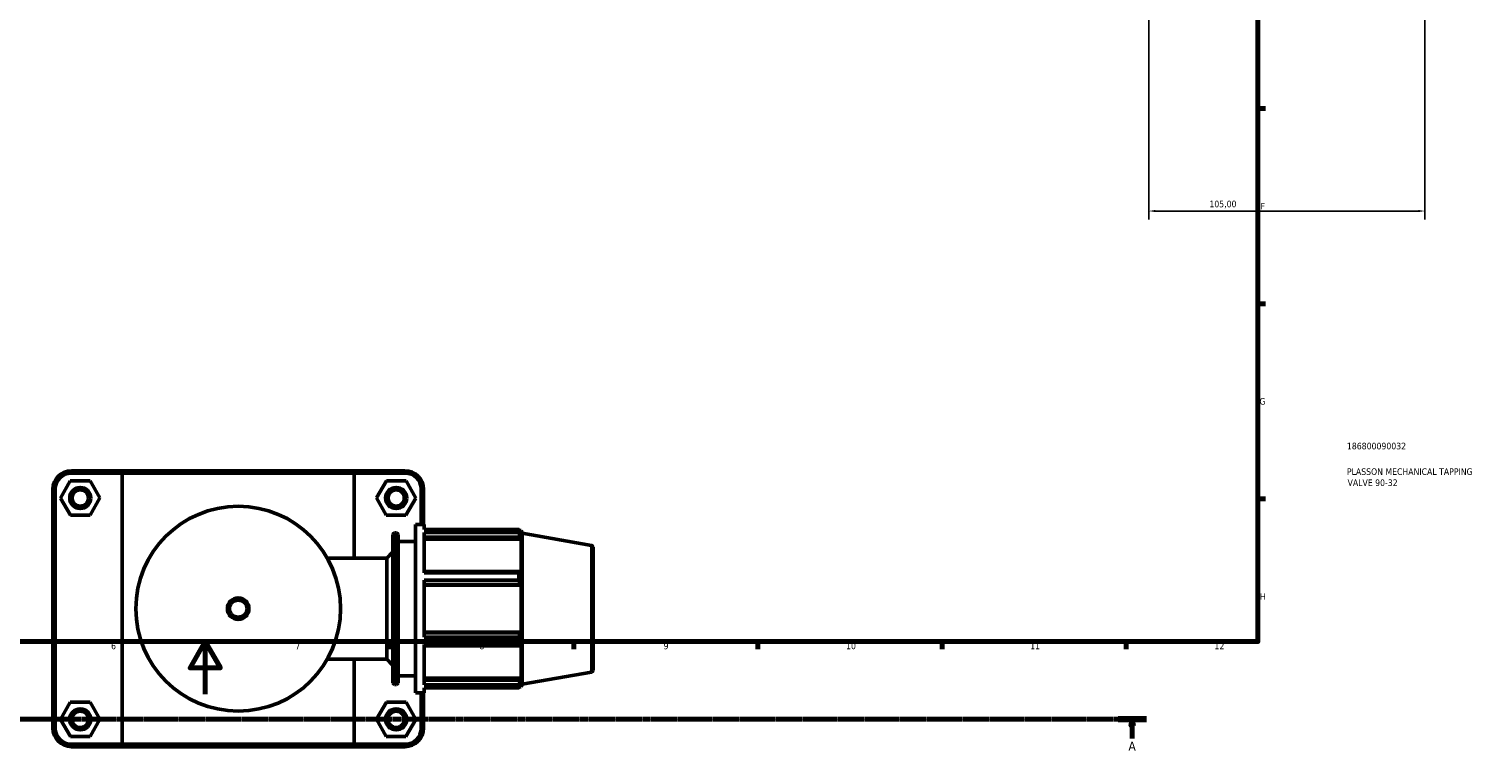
# Model space of a CAD drawing. Header units: millimetres. Extents: x 0 to 1021, y -20 to 1487.
# Tile 3 of 8: x 353 to 907, y -20 to 253. Entities that reach past the tile are written whole.
import ezdxf

# ---------------------------------------------------------------- set-up
doc = ezdxf.new("R2010")
doc.units = ezdxf.units.MM
doc.linetypes.add('CHAIN', pattern=[0.7087, 0.4724, -0.0591, 0.1181, -0.0591])
for name, color, linetype, lineweight in [('Border (ISO)', 7, 'Continuous', 70), ('Dimension (ISO)', 7, 'Continuous', 25), ('Section Line (ISO)', 7, 'CHAIN', 70), ('Title (ISO)', 7, 'Continuous', 50), ('Visible (ISO)', 7, 'Continuous', 50), ('Visible Narrow (ISO)', 7, 'Continuous', 35)]:
    doc.layers.add(name, color=color, linetype=linetype, lineweight=lineweight)
doc.styles.add('Label Text (ISO)', font='tahoma.ttf')
doc.styles.add('Note Text (ISO)', font='tahoma.ttf')
doc.dimstyles.new('Default (ISO)', dxfattribs={"dimtxt": 2.5, "dimasz": 2.5, "dimexe": 3.175, "dimexo": 0, "dimgap": 0.762, "dimtad": 1, "dimrnd": 1e-08, "dimzin": 0, "dimtxsty": 'Note Text (ISO)', "dimcen": 0.09, "dimdle": 10, "dimclrd": 256, "dimclre": 256, "dimclrt": 232, "dimazin": 0, "dimtfac": 1.40208, "dimtmove": 0, "dimatfit": 3, "dimfxl": 1, "dimtolj": 1, "dimtzin": 0, "dimlwd": -1, "dimlwe": -1, "dimarcsym": 0})

# ---------------------------------------------------------------- blocks, each defined once
blk = doc.blocks.new('Borders Default Border')
at = {"layer": 'Border (ISO)'}
for p, q in [((821, 222.75), (823.9, 222.75)), ((821, 148.5), (823.9, 148.5)), ((821, 74.25), (823.9, 74.25)), ((490.58, 20), (490.58, 17.1)), ((560.67, 20), (560.67, 17.1)), ((630.75, 20), (630.75, 17.1)), ((700.83, 20), (700.83, 17.1)), ((770.92, 20), (770.92, 17.1))]:
    blk.add_line(p, q, dxfattribs=at)
at = {"layer": 'Border (ISO)', "flags": 128}
for points in [[(20, 20), (20, 574), (821, 574), (821, 20), (20, 20)], [(420.5, 0), (420.5, 20), (414.73, 10), (426.27, 10), (420.5, 20)]]:
    blk.add_lwpolyline(points, dxfattribs=at)
at = {"layer": 'Border (ISO)', "color": 232, "true_color": 0xca0064, "char_height": 2.5, "attachment_point": 7, "style": 'Note Text (ISO)'}
for s, insert in [('F', (822, 184.38)), ('G', (821.61, 110.08)), ('H', (821.74, 35.88)), ('6', (384.66, 17.05)), ('7', (454.77, 17.1)), ('8', (524.81, 17.04)), ('9', (594.88, 17.05)), ('10', (664.29, 17.05)), ('11', (734.37, 17.1)), ('12', (804.46, 17.1))]:
    blk.add_mtext(s, dxfattribs=dict(at, insert=insert))
blk = doc.blocks.new('Title Blocks ISO')
at = {"layer": 'Title (ISO)', "color": 232, "true_color": 0xca0064, "style": 'Note Text (ISO)'}
for tag, p in [('PART_NUMBER_001', (33.84, 73.13)), ('DESCRIPTION_001', (33.84, 63.4)), ('DESCRIPTION_002', (34.09, 59.18))]:
    blk.add_attdef(tag, p, '', height=2.5, dxfattribs=at)
blk = doc.blocks.new('2dTransSection0')
at = {"layer": 'Section Line (ISO)', "linetype": 'CHAIN'}
blk.add_line((95.19, -9.55), (778.6, -9.55), dxfattribs=at)
at = {"layer": 'Section Line (ISO)', "linetype": 'Continuous', "lineweight": 140}
blk.add_line((767.79, -9.55), (778.6, -9.55), dxfattribs=at)
at = {"layer": 'Section Line (ISO)', "linetype": 'Continuous'}
for p, q in [((773.19, -9.55), (772.69, -12.05)), ((773.19, -12.05), (773.19, -9.55)), ((773.69, -12.05), (773.19, -9.55)), ((772.69, -12.05), (773.69, -12.05)), ((773.19, -16.91), (773.19, -12.05))]:
    blk.add_line(p, q, dxfattribs=at)
at = {"layer": 'Section Line (ISO)', "linetype": 'Continuous', "flags": 128}
blk.add_lwpolyline([(773.69, -12.05), (773.19, -9.55), (772.69, -12.05), (773.69, -12.05)], dxfattribs=at)
at = {"layer": 'Section Line (ISO)'}
blk.add_solid([(773.69, -12.05), (773.19, -9.55), (772.69, -12.05), (773.69, -12.05)], dxfattribs=at)
at = {"layer": 'Section Line (ISO)', "insert": (771.71, -21.55), "char_height": 3.5, "attachment_point": 7, "style": 'Label Text (ISO)'}
blk.add_mtext('A', dxfattribs=at)
blk = doc.blocks.new('*D14')
at = {"layer": 'Defpoints', "color": 0, "transparency": 16777216}
for p in [(779.46, 309.63), (884.46, 309.63), (779.46, 183.78)]:
    blk.add_point(p, dxfattribs=at)
at = {"layer": 'Dimension (ISO)', "transparency": 16777216}
for p, q in [((779.46, 309.63), (779.46, 180.61)), ((884.46, 309.63), (884.46, 180.61)), ((881.96, 183.78), (781.96, 183.78))]:
    blk.add_line(p, q, dxfattribs=at)
for points in [[(781.96, 184.2), (781.96, 183.37), (779.46, 183.78)], [(881.96, 184.2), (881.96, 183.37), (884.46, 183.78)]]:
    blk.add_solid(points, dxfattribs=at)
at = {"layer": 'Dimension (ISO)', "color": 232, "true_color": 0xca0064, "transparency": 16777216, "insert": (802.51, 187.72), "char_height": 2.5, "attachment_point": 1, "style": 'Note Text (ISO)'}
blk.add_mtext('\\A1;105,00', dxfattribs=at)

msp = doc.modelspace()

# ---------------------------------------------------------------- linework, layer by layer
at = {"layer": 'Visible (ISO)'}
for p, q in [((389.495, 85.01), (369.581, 85.01)), ((369.581, 84.11), (388.94, 84.11)), ((477.122, 84.11), (388.94, 84.11)), ((388.94, 84.11), (388.94, -19.09)), ((389.495, 85.01), (476.567, 85.01)), ((496.481, 85.01), (476.567, 85.01)), ((477.122, 84.11), (496.481, 84.11)), ((477.122, 51.71), (477.122, 84.11)), ((362.531, 77.96), (362.531, -12.94)), ((363.431, -12.94), (363.431, 77.96)), ((369.144, 81.09), (365.426, 74.57)), ((376.649, 81.13), (369.144, 81.09)), ((380.437, 74.651), (376.649, 81.13)), ((485.626, 74.651), (489.413, 81.13)), ((489.413, 81.13), (496.919, 81.09)), ((496.919, 81.09), (500.637, 74.57)), ((502.631, 77.96), (502.631, 64.51)), ((503.531, 64.51), (503.531, 77.96)), ((365.426, 74.57), (369.213, 68.09)), ((376.719, 68.131), (380.437, 74.651)), ((489.344, 68.131), (485.626, 74.651)), ((500.637, 74.57), (496.849, 68.09)), ((369.213, 68.09), (376.719, 68.131)), ((496.849, 68.09), (489.344, 68.131)), ((492.543, 61.31), (493.191, 61.31)), ((500.531, 0.51), (500.531, 64.51)), ((500.531, 64.51), (503.731, 64.51)), ((503.731, 62.62), (503.731, 64.51)), ((503.731, 62.62), (539.852, 62.62)), ((503.731, 46.139), (503.731, 61.463)), ((539.852, 61.463), (503.731, 61.463)), ((539.852, 61.463), (539.852, 62.62)), ((540.055, 62.27), (540.668, 62.27)), ((540.668, 60.893), (540.318, 61.809)), ((541.031, 61.271), (540.668, 62.27)), ((540.668, 60.893), (540.668, 62.27)), ((541.031, 3.749), (541.031, 61.271)), ((567.502, 56.604), (541.031, 61.271)), ((491.903, 4.35), (491.903, 60.67)), ((493.831, 60.67), (493.831, 4.35)), ((493.831, 58.11), (500.531, 58.11)), ((503.731, 59.759), (540.318, 59.759)), ((503.731, 58.908), (540.668, 58.908)), ((540.318, 59.759), (540.668, 58.908)), ((540.668, 46.252), (540.668, 58.908)), ((568.031, 55.973), (568.031, 9.047)), ((466.922, 51.71), (489.531, 51.71)), ((489.531, 51.71), (491.903, 54.082)), ((489.531, 13.31), (489.531, 51.71)), ((540.318, 46.695), (503.731, 46.695)), ((503.731, 46.139), (539.852, 46.139)), ((539.852, 43.346), (539.852, 46.139)), ((540.668, 46.252), (540.318, 46.695)), ((503.731, 21.675), (503.731, 43.346)), ((539.852, 43.346), (503.731, 43.346)), ((503.731, 41.748), (540.318, 41.748)), ((503.731, 41.459), (540.668, 41.459)), ((540.318, 41.748), (540.668, 41.459)), ((540.668, 23.561), (540.668, 41.459)), ((503.731, 23.561), (540.668, 23.561)), ((540.318, 23.273), (503.731, 23.273)), ((540.668, 23.561), (540.318, 23.273)), ((503.731, 21.675), (539.852, 21.675)), ((503.731, 3.558), (503.731, 18.881)), ((539.852, 18.881), (503.731, 18.881)), ((503.731, 18.325), (540.318, 18.325)), ((539.852, 18.881), (539.852, 21.675)), ((540.318, 18.325), (540.668, 18.769)), ((540.668, 6.113), (540.668, 18.769)), ((466.922, 13.31), (489.531, 13.31)), ((477.122, -19.09), (477.122, 13.31)), ((489.531, 13.31), (491.903, 10.939)), ((493.831, 6.91), (500.531, 6.91)), ((503.731, 6.113), (540.668, 6.113)), ((540.668, 6.113), (540.318, 5.261)), ((567.502, 8.417), (541.031, 3.749)), ((492.543, 3.71), (493.191, 3.71)), ((500.531, 0.51), (503.731, 0.51)), ((502.631, 0.51), (502.631, -12.94)), ((503.531, -12.94), (503.531, 0.51)), ((540.318, 5.261), (503.731, 5.261)), ((503.731, 3.558), (539.852, 3.558)), ((503.731, 0.51), (503.731, 2.401)), ((539.852, 2.401), (503.731, 2.401)), ((539.852, 2.401), (539.852, 3.558)), ((540.055, 2.75), (540.668, 2.75)), ((540.318, 3.212), (540.668, 4.128)), ((540.668, 2.75), (540.668, 4.128)), ((541.031, 3.749), (540.668, 2.75)), ((369.144, -3.11), (365.426, -9.63)), ((376.649, -3.07), (369.144, -3.11)), ((380.437, -9.549), (376.649, -3.07)), ((485.626, -9.549), (489.413, -3.07)), ((489.413, -3.07), (496.919, -3.11)), ((496.919, -3.11), (500.637, -9.63)), ((365.426, -9.63), (369.213, -16.11)), ((376.719, -16.069), (380.437, -9.549)), ((489.344, -16.069), (485.626, -9.549)), ((500.637, -9.63), (496.849, -16.11)), ((369.213, -16.11), (376.719, -16.069)), ((496.849, -16.11), (489.344, -16.069)), ((388.94, -19.09), (369.581, -19.09)), ((369.581, -19.99), (389.495, -19.99)), ((388.94, -19.09), (477.122, -19.09)), ((476.567, -19.99), (389.495, -19.99)), ((476.567, -19.99), (496.481, -19.99)), ((496.481, -19.09), (477.122, -19.09))]:
    msp.add_line(p, q, dxfattribs=at)
for centre, radius in [((372.931, 74.61), 4), ((372.931, 74.61), 3.1), ((493.131, 74.61), 4), ((493.131, 74.61), 3.1), ((433.031, 32.51), 38.952), ((433.031, 32.51), 4.095), ((372.931, -9.59), 4), ((372.931, -9.59), 3.1), ((493.131, -9.59), 4), ((493.131, -9.59), 3.1)]:
    msp.add_circle(centre, radius, dxfattribs=at)
for centre, radius, start, end in [((369.581, 77.96), 7.05, 90, 180), ((369.581, 77.96), 6.15, 90, 180), ((496.481, 77.96), 7.05, 0, 90), ((496.481, 77.96), 6.15, 0, 90), ((492.543, 60.67), 0.64, 90, 180), ((493.191, 60.67), 0.64, 0, 90), ((567.391, 55.973), 0.64, 0, 80), ((567.391, 9.047), 0.64, 280, 0), ((492.543, 4.35), 0.64, 180, 270), ((493.191, 4.35), 0.64, 270, 0), ((369.581, -12.94), 7.05, 180, 270), ((369.581, -12.94), 6.15, 180, 270), ((496.481, -12.94), 7.05, 270, 0), ((496.481, -12.94), 6.15, 270, 0)]:
    msp.add_arc(centre, radius, start, end, dxfattribs=at)
for points in [[(389.495, 85.01), (389.309, 84.711), (389.124, 84.411), (388.94, 84.11)], [(476.567, 85.01), (476.753, 84.711), (476.938, 84.411), (477.122, 84.11)], [(389.495, -19.99), (389.309, -19.69), (389.124, -19.39), (388.94, -19.09)], [(476.567, -19.99), (476.753, -19.69), (476.938, -19.39), (477.122, -19.09)]]:
    msp.add_open_spline(points, degree=3, dxfattribs=at)
for points, weights in [([(539.852, 62.62), (540.095, 62.206), (540.318, 61.809)], [1, 1.00110742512, 1.00139794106]), ([(540.318, 59.759), (540.095, 60.594), (539.852, 61.463)], [1.00139794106, 1.00110742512, 1]), ([(539.852, 46.139), (540.095, 46.423), (540.318, 46.695)], [1, 1.00110742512, 1.00139794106]), ([(540.318, 41.748), (540.095, 42.531), (539.852, 43.346)], [1.00139794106, 1.00110742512, 1]), ([(539.852, 21.675), (540.095, 22.49), (540.318, 23.273)], [1, 1.00110742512, 1.00139794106]), ([(540.318, 18.325), (540.095, 18.598), (539.852, 18.881)], [1.00139794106, 1.00110742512, 1]), ([(539.852, 3.558), (540.095, 4.427), (540.318, 5.261)], [1, 1.00110742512, 1.00139794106]), ([(540.318, 3.212), (540.095, 2.815), (539.852, 2.401)], [1.00139794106, 1.00110742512, 1])]:
    msp.add_rational_spline(points, weights, degree=2, dxfattribs=at)
at = {"layer": 'Visible Narrow (ISO)'}
for p, q in [((369.581, 84.155), (369.581, 84.965)), ((496.481, 84.155), (496.481, 84.965)), ((363.386, 77.96), (362.576, 77.96)), ((502.676, 77.96), (503.486, 77.96)), ((492.543, 60.956), (492.543, 4.065)), ((493.191, 4.065), (493.191, 60.956)), ((567.502, 8.714), (567.502, 56.307)), ((363.386, -12.94), (362.576, -12.94)), ((502.676, -12.94), (503.486, -12.94)), ((369.581, -19.135), (369.581, -19.945)), ((496.481, -19.135), (496.481, -19.945))]:
    msp.add_line(p, q, dxfattribs=at)
msp.add_circle((433.031, 32.51), 3.095, dxfattribs=at)

# ---------------------------------------------------------------- block references
msp.add_blockref('Borders Default Border', (0, 0))
msp.add_blockref('Title Blocks ISO', (821, 20)).add_auto_attribs({'PART_NUMBER_001': '186800090032', 'DESCRIPTION_001': 'PLASSON MECHANICAL TAPPING', 'DESCRIPTION_002': 'VALVE 90-32'})
at = {"layer": 'Section Line (ISO)'}
msp.add_blockref('2dTransSection0', (0, 0), dxfattribs=at)

# ---------------------------------------------------------------- dimensions: what is measured, and where the dimension line sits
at = {"layer": 'Dimension (ISO)'}
dim = msp.add_linear_dim(base=(779.464, 183.782), p1=(884.464, 309.627), p2=(779.464, 309.627), dimstyle='Default (ISO)', override={"dimdec": 2, "dimtp": 0, "dimtm": 0, "dimtdec": 2, "dimtofl": 0, "dimatfit": 1}, dxfattribs=at)
dim.commit()
dim.dimension.update_dxf_attribs({"geometry": '*D14', "text_midpoint": (807.464, 183.782), "dimtype": 160})

doc.saveas('drawing.dxf')
